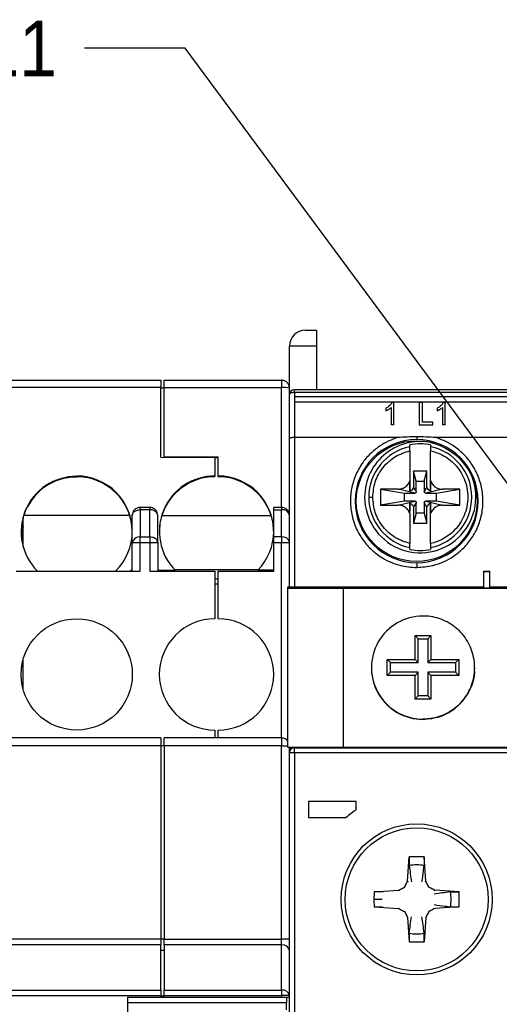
# Model space of a CAD drawing. Header units: millimetres. Extents: x 0 to 432, y 0 to 279.
# Tile 9 of 17: x 242 to 272, y 123 to 185. Entities that reach past the tile are written whole.
import ezdxf

# ---------------------------------------------------------------- set-up
doc = ezdxf.new("R2010")
doc.units = ezdxf.units.MM
doc.linetypes.add('SLD-Solid', pattern=[0])
doc.layers.add('TEXT', color=140, linetype='SLD-Solid', lineweight=25)
doc.styles.add('SLDTEXTSTYLE0', font='GOTHIC.TTF', dxfattribs={"width": 0.913})
doc.styles.get("Standard").update_dxf_attribs({"font": 'GOTHIC.TTF'})
doc.dimstyles.new('SLDDIMSTYLE2', dxfattribs={"dimtxt": 0.18, "dimasz": 3.5, "dimexe": 0, "dimexo": 0.0625, "dimgap": 0, "dimtad": 0, "dimtih": 1, "dimtoh": 1, "dimdec": 0, "dimrnd": 1e-09, "dimzin": 0, "dimdsep": 46, "dimtxsty": 'Standard', "dimsah": 1, "dimcen": 0.09, "dimadec": 0, "dimazin": 0, "dimtfac": 3.5, "dimtdec": 0, "dimtofl": 0, "dimtmove": 0, "dimatfit": 3, "dimfxl": 0, "dimfrac": 2, "dimtolj": 1, "dimtzin": 0, "dimarcsym": 0})

msp = doc.modelspace()

# ---------------------------------------------------------------- linework, layer by layer
for p, q in [((260.257, 165.35), (260.957, 165.35)), ((260.957, 165.35), (260.957, 164.349)), ((259.257, 161.299), (259.257, 164.349)), ((260.957, 164.349), (259.257, 164.349)), ((260.957, 164.349), (260.957, 161.599)), ((241.657, 162.199), (251.157, 162.199)), ((251.157, 161.743), (241.657, 161.743)), ((251.157, 162.199), (251.157, 161.743)), ((251.157, 157.367), (251.157, 161.743)), ((251.357, 161.699), (251.157, 161.699)), ((251.357, 162.199), (258.757, 162.199)), ((251.357, 161.743), (251.357, 162.199)), ((251.357, 157.372), (251.357, 161.743)), ((251.357, 161.743), (258.757, 161.743)), ((258.757, 162.199), (258.757, 161.743)), ((258.757, 154.199), (258.757, 161.743)), ((259.249, 161.707), (259.257, 161.699)), ((259.257, 158.519), (259.257, 161.299)), ((259.557, 161.449), (259.557, 161.599)), ((303.757, 161.599), (259.557, 161.599)), ((259.557, 161.449), (259.557, 158.599)), ((259.557, 161.449), (303.757, 161.449)), ((259.582, 160.851), (259.582, 161.171)), ((259.582, 161.171), (303.827, 161.171)), ((259.582, 160.851), (303.757, 160.851)), ((265.319, 160.45), (265.319, 160.284)), ((265.642, 160.49), (265.642, 159.399)), ((265.822, 160.799), (265.706, 160.799)), ((265.822, 159.399), (265.822, 160.799)), ((267.419, 160.799), (267.419, 159.399)), ((267.616, 160.799), (267.419, 160.799)), ((267.616, 159.561), (267.616, 160.799)), ((268.55, 160.45), (268.55, 160.284)), ((268.873, 160.49), (268.873, 159.399)), ((269.052, 160.799), (268.937, 160.799)), ((269.052, 159.399), (269.052, 160.799)), ((265.822, 159.399), (265.642, 159.399)), ((267.419, 159.399), (268.281, 159.399)), ((268.281, 159.561), (267.616, 159.561)), ((268.281, 159.399), (268.281, 159.561)), ((269.052, 159.399), (268.873, 159.399)), ((266.076, 158.599), (259.557, 158.599)), ((259.557, 158.599), (259.557, 149.194)), ((280.476, 158.599), (268.438, 158.599)), ((259.257, 149.194), (259.257, 158.519)), ((266.832, 158.024), (266.832, 158.137)), ((268.132, 158.137), (268.132, 158.024)), ((251.157, 157.367), (254.557, 157.338)), ((254.757, 157.372), (251.357, 157.372)), ((251.357, 157.365), (251.357, 157.372)), ((254.557, 157.338), (254.557, 156.176)), ((254.757, 157.328), (254.557, 157.328)), ((254.757, 156.176), (254.757, 157.372)), ((266.832, 157.769), (266.832, 155.871)), ((268.132, 155.871), (268.132, 157.769)), ((245.857, 156.159), (245.857, 156.176)), ((245.857, 156.115), (245.857, 156.159)), ((254.557, 156.132), (254.557, 156.176)), ((254.757, 156.132), (254.757, 156.176)), ((267.902, 156.484), (267.063, 156.484)), ((267.063, 156.484), (267.063, 155.474)), ((267.232, 155.849), (267.063, 156.484)), ((267.732, 155.849), (267.902, 156.484)), ((267.902, 155.474), (267.902, 156.484)), ((266.832, 155.871), (266.832, 155.232)), ((267.232, 155.199), (267.232, 155.849)), ((267.232, 155.849), (267.732, 155.849)), ((267.732, 155.849), (267.732, 155.199)), ((268.132, 155.232), (268.132, 155.871)), ((266.082, 155.349), (264.982, 155.349)), ((264.982, 155.349), (264.982, 154.349)), ((264.982, 155.349), (266.482, 155.1)), ((267.132, 155.1), (266.082, 155.349)), ((266.482, 155.1), (267.132, 155.1)), ((266.482, 154.599), (266.482, 155.1)), ((268.882, 155.349), (267.832, 155.1)), ((267.832, 155.1), (268.482, 155.1)), ((268.482, 155.1), (269.982, 155.349)), ((268.482, 155.1), (268.482, 154.599)), ((269.982, 155.349), (268.882, 155.349)), ((269.982, 154.349), (269.982, 155.349)), ((266.482, 154.599), (264.982, 154.349)), ((264.982, 154.349), (266.082, 154.349)), ((266.082, 154.349), (267.132, 154.599)), ((267.132, 154.599), (266.482, 154.599)), ((266.832, 154.467), (266.832, 153.974)), ((267.063, 154.225), (267.063, 153.215)), ((267.232, 153.85), (267.232, 154.499)), ((267.732, 154.499), (267.732, 153.85)), ((267.832, 154.599), (268.882, 154.349)), ((268.482, 154.599), (267.832, 154.599)), ((267.902, 153.215), (267.902, 154.225)), ((268.132, 153.828), (268.132, 154.467)), ((269.982, 154.349), (268.482, 154.599)), ((268.882, 154.349), (269.982, 154.349)), ((242.497, 151.696), (242.497, 153.604)), ((249.194, 153.699), (242.527, 153.699)), ((249.357, 151.992), (249.357, 153.699)), ((249.857, 154.053), (249.857, 154.199)), ((250.457, 154.199), (249.857, 154.199)), ((249.857, 154.053), (249.857, 152.346)), ((250.457, 154.053), (249.857, 154.053)), ((250.457, 154.199), (250.457, 154.053)), ((250.457, 152.346), (250.457, 154.053)), ((250.957, 151.992), (250.957, 153.699)), ((251.221, 153.699), (258.094, 153.699)), ((258.757, 154.199), (258.257, 154.199)), ((258.257, 154.059), (258.257, 154.199)), ((258.257, 154.059), (258.757, 154.059)), ((258.257, 152.347), (258.257, 154.059)), ((258.757, 154.199), (258.757, 154.059)), ((258.757, 152.347), (258.757, 154.059)), ((266.832, 153.828), (266.832, 151.93)), ((267.232, 153.85), (267.063, 153.215)), ((267.732, 153.85), (267.232, 153.85)), ((267.732, 153.85), (267.902, 153.215)), ((268.132, 151.93), (268.132, 153.828)), ((267.063, 153.215), (267.902, 153.215)), ((249.357, 150.199), (249.357, 151.992)), ((249.366, 152.056), (249.359, 151.958)), ((249.857, 151.992), (249.857, 152.346)), ((249.857, 152.346), (250.457, 152.346)), ((249.857, 150.199), (249.857, 151.992)), ((249.857, 151.992), (250.457, 151.992)), ((250.457, 152.346), (250.457, 151.992)), ((250.457, 151.992), (250.957, 151.992)), ((250.457, 151.992), (250.457, 150.199)), ((250.949, 151.992), (250.938, 152.088)), ((250.957, 151.992), (250.957, 150.199)), ((258.757, 152.347), (258.257, 152.347)), ((258.257, 151.988), (258.257, 152.347)), ((258.257, 150.199), (258.257, 151.988)), ((258.257, 151.988), (258.757, 151.988)), ((258.757, 152.347), (258.757, 151.988)), ((258.757, 139.7), (258.757, 151.988)), ((258.757, 151.988), (259.256, 151.988)), ((259.253, 151.988), (259.249, 152.052)), ((259.257, 151.988), (259.25, 152.048)), ((259.256, 151.988), (259.257, 151.988)), ((266.832, 151.562), (266.832, 151.675)), ((268.132, 151.675), (268.132, 151.562)), ((242.057, 150.199), (249.857, 150.199)), ((249.257, 150.246), (249.357, 150.246)), ((249.257, 150.199), (249.257, 150.246)), ((250.457, 150.199), (254.557, 150.199)), ((250.957, 150.246), (252.061, 150.246)), ((257.293, 150.286), (252.022, 150.286)), ((254.557, 150.199), (254.557, 147.2)), ((254.757, 150.199), (258.257, 150.199)), ((254.757, 147.2), (254.757, 150.199)), ((258.257, 150.246), (257.254, 150.246)), ((271.457, 150.19), (271.857, 150.19)), ((271.457, 150.19), (271.457, 150.142)), ((271.457, 150.142), (271.457, 149.142)), ((271.857, 150.142), (271.457, 150.142)), ((271.857, 150.142), (271.857, 150.19)), ((271.857, 149.142), (271.857, 150.142)), ((254.757, 149.699), (254.557, 149.699)), ((254.757, 149.382), (254.557, 149.382)), ((259.157, 149.125), (259.157, 149.194)), ((271.457, 149.194), (259.157, 149.194)), ((259.157, 139.122), (259.157, 149.125)), ((259.157, 149.125), (262.657, 149.125)), ((262.657, 149.122), (262.657, 149.125)), ((262.657, 139.122), (262.657, 149.122)), ((262.657, 149.122), (300.657, 149.122)), ((271.407, 149.181), (263.657, 149.181)), ((263.657, 149.181), (263.657, 149.168)), ((263.657, 149.168), (271.407, 149.168)), ((271.407, 149.19), (271.457, 149.19)), ((271.407, 149.19), (271.407, 149.181)), ((271.407, 149.181), (271.407, 149.168)), ((271.407, 149.168), (271.407, 149.142)), ((271.457, 149.142), (271.407, 149.142)), ((271.457, 149.142), (271.857, 149.142)), ((281.457, 149.194), (271.857, 149.194)), ((271.857, 149.19), (271.907, 149.19)), ((271.907, 149.142), (271.857, 149.142)), ((271.907, 149.181), (271.907, 149.19)), ((279.657, 149.181), (271.907, 149.181)), ((271.907, 149.181), (271.907, 149.168)), ((271.907, 149.142), (271.907, 149.168)), ((271.907, 149.168), (279.657, 149.168)), ((267.157, 146.137), (268.157, 146.137)), ((267.157, 144.637), (267.157, 146.137)), ((267.157, 146.137), (267.357, 145.942)), ((267.357, 144.442), (267.357, 145.942)), ((267.357, 145.942), (267.957, 145.942)), ((268.157, 146.137), (267.957, 145.942)), ((267.957, 145.942), (267.957, 144.442)), ((268.157, 146.137), (268.157, 144.637)), ((242.497, 142.719), (242.497, 144.679)), ((265.407, 144.637), (267.157, 144.637)), ((265.407, 143.637), (265.407, 144.637)), ((265.407, 144.637), (265.607, 144.442)), ((265.607, 144.442), (267.357, 144.442)), ((265.607, 143.842), (265.607, 144.442)), ((267.157, 144.637), (267.357, 144.442)), ((268.157, 144.637), (267.957, 144.442)), ((267.957, 144.442), (269.707, 144.442)), ((268.157, 144.637), (269.907, 144.637)), ((269.907, 144.637), (269.707, 144.442)), ((269.707, 144.442), (269.707, 143.842)), ((269.907, 144.637), (269.907, 143.637)), ((265.407, 143.637), (265.607, 143.842)), ((267.357, 143.842), (265.607, 143.842)), ((267.157, 143.637), (267.357, 143.842)), ((267.357, 142.342), (267.357, 143.842)), ((268.157, 143.637), (267.957, 143.842)), ((269.707, 143.842), (267.957, 143.842)), ((267.957, 143.842), (267.957, 142.342)), ((269.907, 143.637), (269.707, 143.842)), ((267.157, 143.637), (265.407, 143.637)), ((267.157, 142.137), (267.157, 143.637)), ((268.157, 143.637), (268.157, 142.137)), ((269.907, 143.637), (268.157, 143.637)), ((267.157, 142.137), (267.357, 142.342)), ((268.157, 142.137), (267.157, 142.137)), ((267.957, 142.342), (267.357, 142.342)), ((267.957, 142.342), (268.157, 142.137)), ((267.657, 140.887), (267.657, 140.872)), ((254.557, 140.199), (254.557, 139.7)), ((254.757, 139.7), (254.757, 140.199)), ((251.157, 139.7), (241.657, 139.7)), ((251.157, 139.7), (251.157, 139.199)), ((258.757, 139.7), (251.357, 139.7)), ((251.357, 139.199), (251.357, 139.7)), ((258.757, 139.7), (258.757, 139.199)), ((251.157, 139.199), (241.657, 139.199)), ((251.157, 139.199), (251.157, 127.038)), ((251.357, 139.199), (251.157, 139.199)), ((258.757, 139.199), (251.357, 139.199)), ((251.357, 139.199), (251.357, 127.038)), ((258.757, 127.038), (258.757, 139.199)), ((258.757, 139.199), (259.157, 139.199)), ((259.157, 139.122), (262.657, 139.122)), ((259.257, 138.902), (259.257, 139.122)), ((259.257, 138.79), (259.257, 138.902)), ((259.257, 138.79), (259.557, 138.79)), ((259.257, 94.703), (259.257, 138.79)), ((259.557, 139.122), (259.557, 139.09)), ((259.557, 138.79), (259.557, 139.09)), ((259.557, 139.09), (303.757, 139.09)), ((259.557, 138.79), (259.557, 94.703)), ((259.557, 138.79), (303.757, 138.79)), ((259.867, 139.092), (259.867, 139.099)), ((303.657, 139.099), (259.867, 139.099)), ((303.657, 139.092), (259.867, 139.092)), ((262.657, 139.122), (300.657, 139.122)), ((263.457, 135.7), (260.457, 135.7)), ((260.457, 135.7), (260.457, 134.699)), ((263.457, 135.189), (263.457, 135.7)), ((260.457, 134.699), (262.817, 134.699)), ((266.687, 130.697), (266.791, 132.218)), ((267.723, 132.218), (266.791, 132.218)), ((267.828, 130.697), (267.723, 132.218)), ((266.687, 130.697), (266.716, 130.669)), ((267.799, 130.669), (267.828, 130.697)), ((264.589, 130.015), (266.11, 130.12)), ((266.11, 130.12), (266.138, 130.091)), ((266.49, 130.317), (266.519, 130.288)), ((267.996, 130.288), (268.025, 130.317)), ((268.377, 130.091), (268.405, 130.12)), ((269.926, 130.015), (268.405, 130.12)), ((264.589, 130.015), (264.549, 129.549)), ((264.549, 129.549), (264.589, 129.084)), ((269.926, 129.084), (269.926, 130.015)), ((264.589, 129.084), (266.11, 128.979)), ((266.11, 128.979), (266.138, 129.008)), ((268.377, 129.008), (268.405, 128.979)), ((269.926, 129.084), (268.405, 128.979)), ((266.49, 128.782), (266.519, 128.811)), ((266.687, 128.402), (266.716, 128.43)), ((266.687, 128.402), (266.791, 126.881)), ((267.828, 128.402), (267.723, 126.881)), ((267.799, 128.43), (267.828, 128.402)), ((267.996, 128.811), (268.025, 128.782)), ((251.157, 127.038), (241.657, 127.038)), ((251.157, 127.038), (251.157, 126.685)), ((251.357, 127.038), (251.157, 127.038)), ((251.357, 127.038), (258.757, 127.038)), ((251.357, 126.685), (251.357, 127.038)), ((258.757, 126.685), (258.757, 127.038)), ((259.257, 127.038), (258.757, 127.038)), ((251.157, 126.685), (241.657, 126.685)), ((251.157, 123.839), (251.157, 126.685)), ((258.757, 126.685), (251.357, 126.685)), ((251.357, 126.685), (251.357, 123.839)), ((258.757, 123.839), (258.757, 126.685)), ((266.791, 126.881), (267.723, 126.881)), ((251.357, 126.331), (251.157, 126.331)), ((241.657, 123.839), (251.157, 123.839)), ((241.657, 123.502), (251.157, 123.502)), ((249.057, 123.399), (251.157, 123.399)), ((249.057, 123.399), (249.057, 111.999)), ((251.157, 123.839), (251.157, 123.502)), ((251.157, 123.502), (251.157, 123.399)), ((251.157, 123.486), (251.357, 123.486)), ((251.157, 123.399), (251.357, 123.399)), ((251.357, 123.839), (258.757, 123.839)), ((251.357, 123.502), (251.357, 123.839)), ((251.357, 123.502), (258.757, 123.502)), ((251.357, 123.399), (251.357, 123.502)), ((251.357, 123.399), (258.757, 123.399)), ((258.757, 123.839), (258.757, 123.502)), ((258.757, 123.502), (258.757, 123.399)), ((259.057, 123.399), (259.057, 123.033)), ((259.253, 123.486), (259.249, 123.549)), ((259.057, 123.033), (249.057, 123.033)), ((259.057, 122.6), (259.057, 123.033))]:
    msp.add_line(p, q)
at = {"flags": 128}
msp.add_lwpolyline([(259.257, 161.299), (259.263, 161.329), (259.28, 161.357), (259.308, 161.383), (259.345, 161.406), (259.391, 161.424), (259.443, 161.438), (259.499, 161.447), (259.557, 161.449)], dxfattribs=at)
for centre, radius in [((267.257, 154.599), 3.8), ((245.857, 143.699), 3.5), ((267.257, 129.549), 4.75), ((267.257, 129.549), 4.5)]:
    msp.add_circle(centre, radius)
for centre, radius, start, end in [((260.257, 164.349), 1, 90, 180), ((258.866, 159.835), 1.911, 78.42636, 93.25413), ((259.557, 161.299), 0.3, 90, 180), ((267.257, 154.599), 3.871, 90, 270), ((267.482, 154.849), 3.5, 76.1123, 180), ((267.482, 154.849), 3.24, 101.57305, 180), ((267.482, 154.849), 3.351, 78.81624, 101.18376), ((267.257, 154.599), 3.871, 270, 90), ((267.482, 154.849), 3.24, 281.57305, 78.42695), ((245.845, 152.673), 3.486, 89.79961, 225.21069), ((245.853, 152.617), 3.499, 89.93446, 161.96819), ((245.864, 152.683), 3.493, 0.10944, 90.109), ((245.861, 152.634), 3.499, 17.7319, 90.06617), ((254.545, 152.691), 3.485, 89.79487, 224.53956), ((254.553, 152.634), 3.499, 89.9338, 162.2681), ((254.764, 152.683), 3.493, 0.10943, 90.10901), ((254.761, 152.634), 3.499, 17.73189, 90.06618), ((267.482, 154.849), 3.5, 180, 19.91328), ((267.482, 154.849), 3.24, 180, 258.42695), ((249.857, 153.699), 0.5, 90, 180), ((250.52, 153.611), 0.446, 11.42157, 98.04953), ((258.757, 153.699), 0.5, 360, 90), ((258.818, 153.615), 0.447, 10.86501, 97.77821), ((245.832, 152.567), 3.474, 163.67969, 179.99882), ((245.832, 152.079), 3.475, 163.68018, 175.10542), ((245.832, 151.975), 3.474, 163.67961, 174.23995), ((245.876, 152.691), 3.481, 314.29818, 359.97492), ((249.795, 151.904), 0.446, 81.9504, 168.57846), ((254.778, 152.691), 3.48, 315.37463, 359.9816), ((258.811, 151.879), 0.471, 20.97663, 96.52685), ((267.482, 154.849), 3.351, 258.81624, 281.18376), ((254.557, 143.699), 3.5, 90, 270), ((254.757, 143.699), 3.5, 270, 90), ((267.657, 144.122), 3.25, 89.99956, 270.00044), ((267.657, 144.137), 3.25, 180.00026, 270.00028), ((258.757, 139.199), 0.5, 36.8699, 90), ((259.557, 138.902), 0.3, 132.73685, 180), ((259.557, 138.79), 0.3, 89.99969, 179.9996), ((267.257, 129.549), 6.8, 123.97448, 130.76861), ((267.257, 129.549), 2.172, 77.49999, 102.50001), ((267.257, 129.549), 2.172, 347.49999, 12.50001), ((267.257, 129.549), 2.172, 257.49999, 282.50001), ((258.82, 126.243), 0.446, 11.42186, 98.04923), ((258.82, 123.397), 0.446, 11.42209, 98.04872)]:
    msp.add_arc(centre, radius, start, end)
for centre, major_axis, ratio, start_param, end_param in [((259.557, 158.519), (0.3, 0), 0.267949, 1.570796, 3.141593), ((245.857, 152.62), (0, -3.513), 0.996195, 4.400157, 4.428595), ((245.857, 152.638), (0, 3.513), 0.996195, 4.712389, 5.019392), ((254.557, 152.638), (0, 3.513), 0.996195, 1.263793, 1.570796), ((254.757, 152.638), (0, 3.513), 0.996195, 4.712389, 5.019392)]:
    msp.add_ellipse(centre, major_axis=major_axis, ratio=ratio, start_param=start_param, end_param=end_param)
for points, knots in [([(259.249, 161.707), (259.246, 161.738), (259.24, 161.802), (259.21, 161.897), (259.163, 161.986), (259.098, 162.064), (259.021, 162.126), (258.935, 162.17), (258.844, 162.196), (258.782, 162.198), (258.751, 162.199)], [0, 0, 0, 0, 0.119951, 0.246331, 0.376398, 0.507297, 0.63652, 0.762253, 0.883496, 1, 1, 1, 1]), ([(265.706, 160.799), (265.67, 160.745), (265.606, 160.647), (265.468, 160.532), (265.369, 160.477), (265.319, 160.45)], [0, 0, 0, 0, 0.380081, 0.685242, 1, 1, 1, 1]), ([(265.319, 160.284), (265.37, 160.308), (265.454, 160.348), (265.562, 160.418), (265.615, 160.466), (265.642, 160.49)], [0, 0, 0, 0, 0.428991, 0.712634, 1, 1, 1, 1]), ([(268.937, 160.799), (268.901, 160.745), (268.837, 160.647), (268.699, 160.532), (268.6, 160.477), (268.55, 160.45)], [0, 0, 0, 0, 0.380081, 0.685242, 1, 1, 1, 1]), ([(268.55, 160.284), (268.6, 160.308), (268.684, 160.348), (268.793, 160.418), (268.846, 160.466), (268.873, 160.49)], [0, 0, 0, 0, 0.4289908, 0.7126344, 1, 1, 1, 1]), ([(266.076, 158.599), (265.882, 158.533), (265.473, 158.393), (264.882, 158.051), (264.305, 157.58), (263.788, 156.964), (263.379, 156.214), (263.124, 155.362), (263.056, 154.457), (263.185, 153.562), (263.492, 152.737), (263.941, 152.027), (264.481, 151.456), (265.067, 151.028), (265.658, 150.73), (266.219, 150.548), (266.749, 150.447), (267.088, 150.435), (267.257, 150.429)], [0, 0, 0, 0, 0.051741, 0.108841, 0.171299, 0.238778, 0.310521, 0.385328, 0.461625, 0.537642, 0.611645, 0.682164, 0.748134, 0.808935, 0.864347, 0.914452, 0.957237, 1, 1, 1, 1]), ([(267.257, 158.646), (267.057, 158.641), (266.663, 158.631), (266.27, 158.61), (266.076, 158.599)], [0, 0, 0, 0, 0.5078042, 1, 1, 1, 1]), ([(267.257, 158.646), (267.257, 158.618), (267.257, 158.56), (267.257, 158.506), (267.257, 158.476), (267.257, 158.472), (267.257, 158.47)], [0, 0, 0, 0, 0.287798, 0.576871, 0.795508, 1, 1, 1, 1]), ([(268.438, 158.599), (268.238, 158.61), (267.845, 158.632), (267.451, 158.641), (267.257, 158.646)], [0, 0, 0, 0, 0.508306, 1, 1, 1, 1]), ([(267.257, 150.429), (267.597, 150.452), (268.135, 150.489), (268.857, 150.732), (269.448, 151.027), (270.033, 151.456), (270.574, 152.027), (271.023, 152.737), (271.33, 153.562), (271.459, 154.457), (271.391, 155.362), (271.136, 156.214), (270.727, 156.964), (270.21, 157.58), (269.633, 158.051), (269.042, 158.393), (268.633, 158.533), (268.438, 158.599)], [0, 0, 0, 0, 0.085401, 0.135515, 0.190935, 0.251746, 0.317726, 0.388257, 0.462272, 0.538301, 0.61461, 0.689429, 0.761184, 0.828674, 0.891141, 0.94825, 1, 1, 1, 1]), ([(266.832, 157.769), (266.832, 157.798), (266.832, 157.857), (266.832, 157.934), (266.832, 157.992), (266.832, 158.018), (266.832, 158.022), (266.832, 158.024)], [0, 0, 0, 0, 0.23384, 0.467786, 0.698725, 0.924684, 1, 1, 1, 1]), ([(268.132, 158.024), (268.132, 158.018), (268.132, 158.008), (268.132, 157.959), (268.132, 157.891), (268.132, 157.823), (268.132, 157.782), (268.132, 157.769)], [0, 0, 0, 0, 0.2217377, 0.4433928, 0.6673715, 0.8959716, 1, 1, 1, 1]), ([(264.492, 154.849), (264.523, 155.176), (264.587, 155.848), (265.104, 156.752), (265.873, 157.457), (266.519, 157.667), (266.832, 157.769)], [0, 0, 0, 0, 0.241892, 0.498855, 0.756441, 1, 1, 1, 1]), ([(268.132, 157.769), (268.39, 157.691), (268.795, 157.568), (269.29, 157.247), (269.664, 156.918), (269.997, 156.5), (270.262, 156.003), (270.434, 155.443), (270.493, 154.849), (270.434, 154.256), (270.262, 153.696), (269.997, 153.199), (269.664, 152.782), (269.291, 152.451), (268.906, 152.208), (268.522, 152.033), (268.262, 151.964), (268.132, 151.93)], [0, 0, 0, 0, 0.099298, 0.156192, 0.217813, 0.283821, 0.353548, 0.425997, 0.499887, 0.573777, 0.646225, 0.715953, 0.78196, 0.843582, 0.900476, 0.950254, 1, 1, 1, 1]), ([(266.082, 155.349), (266.172, 155.358), (266.353, 155.376), (266.591, 155.514), (266.752, 155.69), (266.811, 155.821), (266.832, 155.871)], [0, 0, 0, 0, 0.277444, 0.554887, 0.832331, 1, 1, 1, 1]), ([(266.832, 155.232), (266.832, 155.283), (266.832, 155.428), (266.832, 155.697), (266.832, 155.871)], [0, 0, 0, 0, 0.353326, 1, 1, 1, 1]), ([(267.063, 155.474), (267.042, 155.429), (267.002, 155.344), (266.911, 155.268), (266.852, 155.241), (266.832, 155.232)], [0, 0, 0, 0, 0.427561, 0.815302, 1, 1, 1, 1]), ([(267.063, 155.474), (267.091, 155.425), (267.134, 155.353), (267.186, 155.263), (267.214, 155.218), (267.228, 155.199), (267.231, 155.196), (267.232, 155.197), (267.232, 155.198), (267.232, 155.198), (267.232, 155.199), (267.232, 155.199), (267.232, 155.199)], [0, 0, 0, 0, 0.500029, 0.750042, 0.937563, 0.98391, 0.995131, 0.996694, 0.997963, 0.99902, 0.99951, 1, 1, 1, 1]), ([(267.732, 155.199), (267.732, 155.199), (267.733, 155.199), (267.733, 155.198), (267.733, 155.197), (267.733, 155.197), (267.737, 155.197), (267.765, 155.243), (267.821, 155.333), (267.874, 155.425), (267.902, 155.474)], [0, 0, 0, 0, 0.000904, 0.001821, 0.002995, 0.004728, 0.008969, 0.062452, 0.499948, 1, 1, 1, 1]), ([(268.132, 155.232), (268.087, 155.256), (268.003, 155.301), (267.932, 155.396), (267.909, 155.456), (267.902, 155.474)], [0, 0, 0, 0, 0.441618, 0.829441, 1, 1, 1, 1]), ([(268.132, 155.871), (268.172, 155.79), (268.251, 155.627), (268.464, 155.452), (268.684, 155.361), (268.828, 155.353), (268.882, 155.349)], [0, 0, 0, 0, 0.277444, 0.554887, 0.832331, 1, 1, 1, 1]), ([(268.132, 155.871), (268.132, 155.768), (268.132, 155.487), (268.132, 155.331), (268.132, 155.232)], [0, 0, 0, 0, 0.364937, 1, 1, 1, 1]), ([(264.242, 154.849), (264.249, 154.849), (264.264, 154.849), (264.331, 154.849), (264.411, 154.849), (264.465, 154.849), (264.492, 154.849)], [0, 0, 0, 0, 0.271336, 0.562151, 0.788662, 1, 1, 1, 1]), ([(266.832, 151.93), (266.519, 152.032), (265.873, 152.242), (265.104, 152.947), (264.587, 153.851), (264.523, 154.523), (264.492, 154.849)], [0, 0, 0, 0, 0.243559, 0.501145, 0.758108, 1, 1, 1, 1]), ([(267.232, 155.199), (267.231, 155.188), (267.229, 155.166), (267.212, 155.136), (267.187, 155.113), (267.158, 155.101), (267.14, 155.1), (267.132, 155.1)], [0, 0, 0, 0, 0.214693, 0.429388, 0.644082, 0.858776, 1, 1, 1, 1]), ([(267.832, 155.1), (267.821, 155.101), (267.799, 155.103), (267.769, 155.12), (267.746, 155.145), (267.734, 155.174), (267.733, 155.192), (267.732, 155.199)], [0, 0, 0, 0, 0.214694, 0.429388, 0.644082, 0.858776, 1, 1, 1, 1]), ([(266.832, 153.828), (266.793, 153.909), (266.714, 154.072), (266.501, 154.247), (266.281, 154.338), (266.137, 154.346), (266.082, 154.349)], [0, 0, 0, 0, 0.2774437, 0.5548872, 0.8323312, 1, 1, 1, 1]), ([(266.832, 154.467), (266.878, 154.443), (266.962, 154.398), (267.033, 154.303), (267.056, 154.243), (267.063, 154.225)], [0, 0, 0, 0, 0.4416179, 0.8294409, 1, 1, 1, 1]), ([(266.832, 153.828), (266.832, 153.931), (266.832, 154.212), (266.832, 154.368), (266.832, 154.467)], [0, 0, 0, 0, 0.3649373, 1, 1, 1, 1]), ([(267.232, 154.499), (267.232, 154.5), (267.232, 154.5), (267.232, 154.501), (267.232, 154.502), (267.232, 154.502), (267.228, 154.502), (267.2, 154.456), (267.144, 154.366), (267.091, 154.274), (267.063, 154.225)], [0, 0, 0, 0, 0.000904, 0.001821, 0.002995, 0.004729, 0.008969, 0.062452, 0.499948, 1, 1, 1, 1]), ([(267.132, 154.599), (267.144, 154.598), (267.166, 154.596), (267.196, 154.579), (267.219, 154.554), (267.231, 154.525), (267.232, 154.507), (267.232, 154.499)], [0, 0, 0, 0, 0.214694, 0.429387, 0.644081, 0.858776, 1, 1, 1, 1]), ([(267.732, 154.499), (267.734, 154.511), (267.736, 154.533), (267.753, 154.563), (267.778, 154.586), (267.807, 154.598), (267.825, 154.599), (267.832, 154.599)], [0, 0, 0, 0, 0.214694, 0.429389, 0.644081, 0.858776, 1, 1, 1, 1]), ([(267.902, 154.225), (267.874, 154.274), (267.831, 154.346), (267.778, 154.436), (267.751, 154.481), (267.737, 154.5), (267.734, 154.503), (267.733, 154.502), (267.733, 154.501), (267.733, 154.501), (267.732, 154.5), (267.732, 154.5), (267.732, 154.499)], [0, 0, 0, 0, 0.500029, 0.750042, 0.937563, 0.98391, 0.995131, 0.996694, 0.997963, 0.999019, 0.99951, 1, 1, 1, 1]), ([(268.132, 154.467), (268.089, 154.444), (268.005, 154.4), (267.934, 154.306), (267.909, 154.245), (267.902, 154.225)], [0, 0, 0, 0, 0.427561, 0.815302, 1, 1, 1, 1]), ([(268.132, 154.467), (268.132, 154.416), (268.132, 154.271), (268.132, 154.002), (268.132, 153.828)], [0, 0, 0, 0, 0.3533259, 1, 1, 1, 1]), ([(268.882, 154.349), (268.792, 154.341), (268.612, 154.323), (268.374, 154.185), (268.213, 154.009), (268.154, 153.878), (268.132, 153.828)], [0, 0, 0, 0, 0.277444, 0.554888, 0.832331, 1, 1, 1, 1]), ([(249.357, 153.699), (249.363, 153.74), (249.373, 153.809), (249.43, 153.887), (249.474, 153.927), (249.496, 153.944), (249.502, 153.948), (249.503, 153.949), (249.504, 153.949), (249.526, 153.964), (249.58, 153.996), (249.697, 154.042), (249.798, 154.049), (249.857, 154.053)], [0, 0, 0, 0, 0.217341, 0.373361, 0.467692, 0.491651, 0.49782, 0.499452, 0.500039, 0.500115, 0.616539, 0.77226, 1, 1, 1, 1]), ([(250.957, 153.699), (250.952, 153.757), (250.942, 153.854), (250.885, 153.965), (250.841, 154.021), (250.819, 154.045), (250.813, 154.051), (250.812, 154.052), (250.811, 154.053), (250.789, 154.074), (250.735, 154.12), (250.618, 154.183), (250.517, 154.193), (250.457, 154.199)], [0, 0, 0, 0, 0.217341, 0.373361, 0.467692, 0.491651, 0.49782, 0.499452, 0.500039, 0.500115, 0.616539, 0.772261, 1, 1, 1, 1]), ([(249.357, 151.992), (249.363, 151.992), (249.373, 151.992), (249.43, 151.992), (249.474, 151.992), (249.496, 151.992), (249.502, 151.992), (249.503, 151.992), (249.504, 151.992), (249.525, 151.992), (249.58, 151.991), (249.697, 151.993), (249.798, 151.993), (249.857, 151.992)], [0, 0, 0, 0, 0.21734, 0.3733625, 0.4676934, 0.4916513, 0.4978213, 0.4994517, 0.5000389, 0.5001163, 0.6165381, 0.7722603, 1, 1, 1, 1]), ([(250.957, 151.992), (250.954, 152.024), (250.948, 152.082), (250.897, 152.168), (250.838, 152.225), (250.775, 152.266), (250.721, 152.295), (250.615, 152.334), (250.52, 152.341), (250.457, 152.346)], [0, 0, 0, 0, 0.168425, 0.313973, 0.500112, 0.548863, 0.638822, 0.760327, 1, 1, 1, 1]), ([(266.832, 151.675), (266.832, 151.681), (266.832, 151.691), (266.832, 151.74), (266.832, 151.808), (266.832, 151.876), (266.832, 151.917), (266.832, 151.93)], [0, 0, 0, 0, 0.221737, 0.443393, 0.667371, 0.895972, 1, 1, 1, 1]), ([(268.132, 151.93), (268.132, 151.901), (268.132, 151.842), (268.132, 151.765), (268.132, 151.707), (268.132, 151.681), (268.132, 151.677), (268.132, 151.675)], [0, 0, 0, 0, 0.23384, 0.467786, 0.698725, 0.924684, 1, 1, 1, 1]), ([(267.257, 150.729), (267.257, 150.723), (267.257, 150.712), (267.257, 150.63), (267.257, 150.53), (267.257, 150.462), (267.257, 150.429)], [0, 0, 0, 0, 0.270371, 0.562402, 0.789625, 1, 1, 1, 1]), ([(267.657, 140.872), (268.023, 140.908), (268.754, 140.98), (269.727, 141.54), (270.466, 142.365), (270.889, 143.395), (270.947, 144.505), (270.635, 145.573), (269.987, 146.477), (269.077, 147.113), (268.249, 147.353), (267.771, 147.368), (267.657, 147.372)], [0, 0, 0, 0, 0.107372, 0.214745, 0.322117, 0.42949, 0.536862, 0.644235, 0.751607, 0.85898, 0.966352, 1, 1, 1, 1]), ([(270.866, 144.135), (270.877, 144.01), (270.921, 143.521), (270.619, 142.686), (269.991, 141.782), (269.076, 141.146), (268.249, 140.907), (267.771, 140.891), (267.657, 140.887)], [0, 0, 0, 0, 0.073724, 0.288469, 0.503214, 0.717959, 0.932704, 1, 1, 1, 1]), ([(266.791, 132.218), (266.787, 132.148), (266.779, 132.008), (266.777, 131.822), (266.782, 131.717), (266.787, 131.677), (266.787, 131.67)], [0, 0, 0, 0, 0.311335, 0.622929, 0.927331, 1, 1, 1, 1]), ([(267.723, 132.218), (267.728, 132.148), (267.736, 132.008), (267.738, 131.822), (267.733, 131.717), (267.728, 131.677), (267.727, 131.67)], [0, 0, 0, 0, 0.311335, 0.622929, 0.927331, 1, 1, 1, 1]), ([(266.787, 131.67), (266.81, 131.499), (266.856, 131.159), (266.902, 130.816), (266.925, 130.645)], [0, 0, 0, 0, 0.499999, 1, 1, 1, 1]), ([(267.59, 130.645), (267.621, 130.88), (267.667, 131.223), (267.713, 131.563), (267.727, 131.67)], [0, 0, 0, 0, 0.687334, 1, 1, 1, 1]), ([(266.49, 130.317), (266.512, 130.36), (266.555, 130.445), (266.621, 130.572), (266.665, 130.655), (266.687, 130.697)], [0, 0, 0, 0, 0.340078, 0.670035, 1, 1, 1, 1]), ([(268.025, 130.317), (268.003, 130.36), (267.959, 130.445), (267.893, 130.572), (267.85, 130.655), (267.828, 130.697)], [0, 0, 0, 0, 0.340077, 0.670035, 1, 1, 1, 1]), ([(266.11, 130.12), (266.152, 130.142), (266.237, 130.187), (266.363, 130.253), (266.448, 130.295), (266.49, 130.317)], [0, 0, 0, 0, 0.33671, 0.668345, 1, 1, 1, 1]), ([(268.405, 130.12), (268.363, 130.142), (268.278, 130.187), (268.151, 130.253), (268.067, 130.295), (268.025, 130.317)], [0, 0, 0, 0, 0.336709, 0.668345, 1, 1, 1, 1]), ([(265.086, 129.549), (265.054, 129.549), (264.988, 129.549), (264.845, 129.549), (264.694, 129.549), (264.597, 129.549), (264.549, 129.549)], [0, 0, 0, 0, 0.275214, 0.561172, 0.784787, 1, 1, 1, 1]), ([(265.137, 130.02), (265.102, 130.023), (265.032, 130.029), (264.862, 130.029), (264.708, 130.023), (264.615, 130.017), (264.589, 130.015)], [0, 0, 0, 0, 0.292889, 0.585485, 0.885541, 1, 1, 1, 1]), ([(269.378, 130.02), (269.207, 129.997), (268.867, 129.951), (268.524, 129.905), (268.353, 129.882)], [0, 0, 0, 0, 0.499999, 1, 1, 1, 1]), ([(269.378, 130.02), (269.413, 130.023), (269.483, 130.029), (269.653, 130.029), (269.807, 130.023), (269.9, 130.017), (269.926, 130.015)], [0, 0, 0, 0, 0.2928888, 0.5854852, 0.8855413, 1, 1, 1, 1]), ([(264.589, 129.084), (264.659, 129.079), (264.8, 129.071), (264.984, 129.069), (265.083, 129.073), (265.118, 129.077), (265.12, 129.077)], [0, 0, 0, 0, 0.329303, 0.658879, 0.980849, 1, 1, 1, 1]), ([(266.11, 128.979), (266.152, 128.957), (266.237, 128.912), (266.363, 128.846), (266.448, 128.804), (266.49, 128.782)], [0, 0, 0, 0, 0.3367082, 0.6683458, 1, 1, 1, 1]), ([(268.405, 128.979), (268.363, 128.957), (268.278, 128.912), (268.151, 128.846), (268.067, 128.804), (268.025, 128.782)], [0, 0, 0, 0, 0.3367078, 0.6683462, 1, 1, 1, 1]), ([(268.353, 129.217), (268.588, 129.186), (268.931, 129.14), (269.271, 129.094), (269.378, 129.079)], [0, 0, 0, 0, 0.687334, 1, 1, 1, 1]), ([(269.378, 129.079), (269.413, 129.076), (269.483, 129.07), (269.653, 129.07), (269.807, 129.076), (269.9, 129.082), (269.926, 129.084)], [0, 0, 0, 0, 0.292889, 0.585485, 0.885541, 1, 1, 1, 1]), ([(266.49, 128.782), (266.512, 128.739), (266.555, 128.654), (266.621, 128.527), (266.665, 128.444), (266.687, 128.402)], [0, 0, 0, 0, 0.3400815, 0.670035, 1, 1, 1, 1]), ([(266.787, 127.429), (266.81, 127.6), (266.856, 127.94), (266.902, 128.283), (266.925, 128.454)], [0, 0, 0, 0, 0.499999, 1, 1, 1, 1]), ([(267.727, 127.429), (267.704, 127.6), (267.659, 127.94), (267.613, 128.283), (267.59, 128.454)], [0, 0, 0, 0, 0.499999, 1, 1, 1, 1]), ([(268.025, 128.782), (268.003, 128.739), (267.959, 128.654), (267.893, 128.527), (267.85, 128.444), (267.828, 128.402)], [0, 0, 0, 0, 0.3400815, 0.6700351, 1, 1, 1, 1]), ([(266.787, 127.429), (266.784, 127.394), (266.778, 127.324), (266.778, 127.154), (266.784, 127), (266.79, 126.907), (266.791, 126.881)], [0, 0, 0, 0, 0.292889, 0.585485, 0.885541, 1, 1, 1, 1]), ([(267.723, 126.881), (267.728, 126.951), (267.736, 127.091), (267.738, 127.277), (267.733, 127.382), (267.728, 127.422), (267.727, 127.429)], [0, 0, 0, 0, 0.3113344, 0.622928, 0.9273314, 1, 1, 1, 1]), ([(259.245, 123.488), (259.24, 123.489), (259.232, 123.491), (259.178, 123.495), (259.114, 123.497), (259.033, 123.499), (258.917, 123.501), (258.82, 123.502), (258.757, 123.502)], [0, 0, 0, 0, 0.169927, 0.310616, 0.45429, 0.597966, 0.738652, 1, 1, 1, 1]), ([(258.757, 123.399), (258.762, 123.399), (258.775, 123.399), (258.796, 123.399), (258.822, 123.399), (258.843, 123.399), (258.864, 123.399), (258.885, 123.399), (258.91, 123.399), (258.935, 123.399), (258.983, 123.399), (259.07, 123.399), (259.174, 123.399), (259.246, 123.399), (259.254, 123.399), (259.257, 123.399)], [0, 0, 0, 0, 0.016508, 0.049532, 0.082556, 0.115579, 0.132088, 0.165111, 0.198137, 0.231161, 0.264184, 0.396957, 0.611306, 0.825666, 1, 1, 1, 1])]:
    msp.add_open_spline(points, degree=3, knots=knots)

# ---------------------------------------------------------------- texts
at = {"layer": 'TEXT', "insert": (227.04, 184.818), "char_height": 3.5, "attachment_point": 1, "style": 'SLDTEXTSTYLE0'}
msp.add_mtext('ACBF-11', dxfattribs=at)

# ---------------------------------------------------------------- leaders
at = {"layer": 'TEXT'}
msp.add_leader([(281.644, 143.972), (252.69, 183.086), (246.34, 183.086)], dimstyle='SLDDIMSTYLE2', dxfattribs=at)

doc.saveas('drawing.dxf')
